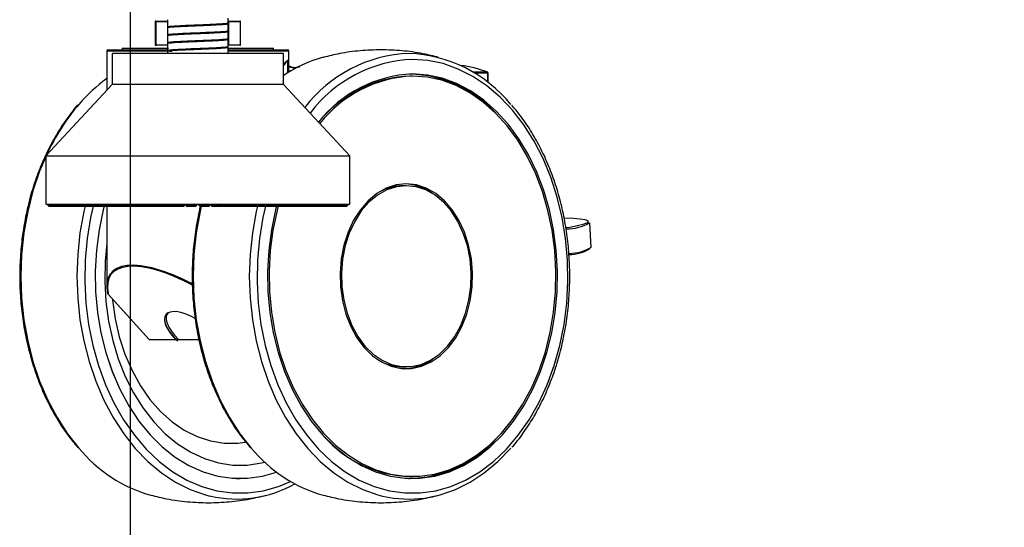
# Model space of a CAD drawing. Header units: millimetres. Extents: x 20 to 19631, y 28 to 16288.
# Tile 14 of 124: x 5223 to 5550, y 1646 to 1814. Entities that reach past the tile are written whole.
import ezdxf

# ---------------------------------------------------------------- set-up
doc = ezdxf.new("R2010")
doc.units = ezdxf.units.MM
doc.header["$LTSCALE"] = 2
doc.layers.add('COMPONENT_GEOMETRY', color=7, linetype='Continuous')
doc.styles.add('SLDTEXTSTYLE0', font='TXT', dxfattribs={"width": 0.75})
doc.dimstyles.new('SLDDIMSTYLE1', dxfattribs={"dimtxt": 100, "dimasz": 6.604, "dimexe": 0, "dimexo": 0.0625, "dimgap": 25, "dimtad": 0, "dimtih": 1, "dimtoh": 1, "dimdec": 1, "dimrnd": 1e-09, "dimzin": 12, "dimdsep": 46, "dimtxsty": 'SLDTEXTSTYLE0', "dimsah": 1, "dimcen": 0.09, "dimadec": 0, "dimazin": 3, "dimtfac": 1, "dimtdec": 1, "dimtofl": 0, "dimtmove": 0, "dimatfit": 3, "dimfxl": 1, "dimfrac": 2, "dimtolj": 1, "dimtzin": 12, "dimarcsym": 0})

# ---------------------------------------------------------------- blocks, each defined once
blk = doc.blocks.new('_D_3')
at = {"layer": 'COMPONENT_GEOMETRY', "color": 7}
for p, q in [((5259.93, 1822.95), (5259.93, 1411.64)), ((7075.93, 1822.95), (7075.93, 1411.64)), ((5930.92, 1562.02), (5900.45, 1562.02)), ((5900.45, 1562.02), (5900.45, 1403.27)), ((6404.95, 1562.02), (6435.42, 1562.02)), ((6435.42, 1562.02), (6435.42, 1403.27)), ((5259.93, 1417.99), (5849.7, 1417.99)), ((7075.93, 1417.99), (6486.17, 1417.99)), ((5900.45, 1403.27), (5930.92, 1403.27)), ((6435.42, 1403.27), (6404.95, 1403.27))]:
    blk.add_line(p, q, dxfattribs=at)
for points in [[(5259.93, 1417.99), (5266.54, 1416.98), (5266.54, 1419.01)], [(7075.93, 1417.99), (7069.33, 1419.01), (7069.33, 1416.98)]]:
    blk.add_solid(points, dxfattribs=at)
at = {"layer": 'COMPONENT_GEOMETRY', "color": 7, "char_height": 100, "attachment_point": 1, "style": 'SLDTEXTSTYLE0'}
for s, insert in [('2\'11.75"', (5930.92, 1532.18)), ('908mm', (5932.1, 1382.56))]:
    blk.add_mtext(s, dxfattribs=dict(at, insert=insert))

msp = doc.modelspace()

# ---------------------------------------------------------------- linework, layer by layer
at = {"color": 7, "linetype": 'Continuous', "lineweight": 25}
for p, q in [((5268.24, 1813.29), (5268.24, 1805.69)), ((5268.44, 1813.49), (5268.66, 1813.49)), ((5268.51, 1813.29), (5268.51, 1805.69)), ((5268.66, 1813.49), (5272.39, 1813.49)), ((5272.39, 1813.97), (5272.39, 1811.52)), ((5292.39, 1812.82), (5292.39, 1814.49)), ((5292.39, 1813.49), (5292.42, 1813.49)), ((5292.39, 1812.67), (5292.39, 1812.71)), ((5292.39, 1810.22), (5292.39, 1812.66)), ((5292.42, 1813.49), (5296.31, 1813.49)), ((5292.44, 1812.77), (5292.52, 1812.76)), ((5292.61, 1813.29), (5292.61, 1805.69)), ((5296.5, 1813.29), (5292.61, 1813.29)), ((5296.31, 1813.49), (5296.34, 1813.49)), ((5296.5, 1805.69), (5296.5, 1813.29)), ((5296.54, 1805.69), (5296.54, 1813.29)), ((5272.39, 1811.37), (5272.39, 1808.93)), ((5272.39, 1808.76), (5272.39, 1806.32)), ((5292.39, 1810.07), (5292.39, 1810.11)), ((5292.39, 1807.62), (5292.39, 1810.06)), ((5292.44, 1810.17), (5292.52, 1810.15)), ((5268.66, 1805.49), (5268.44, 1805.49)), ((5272.39, 1805.49), (5268.66, 1805.49)), ((5272.39, 1806.16), (5272.39, 1803.71)), ((5292.39, 1805.01), (5292.39, 1807.46)), ((5292.42, 1805.49), (5292.39, 1805.49)), ((5296.31, 1805.49), (5292.42, 1805.49)), ((5292.45, 1804.96), (5292.52, 1804.94)), ((5292.46, 1807.56), (5292.52, 1807.55)), ((5292.61, 1805.69), (5296.5, 1805.69)), ((5296.34, 1805.49), (5296.31, 1805.49)), ((5252.19, 1803.59), (5252.19, 1790.54)), ((5252.59, 1803.99), (5261.02, 1803.99)), ((5254.04, 1802.74), (5254.04, 1792.52)), ((5310.74, 1802.74), (5254.04, 1802.74)), ((5257.28, 1804.49), (5257.28, 1803.99)), ((5257.28, 1804.49), (5264.38, 1804.49)), ((5261.02, 1803.99), (5272.21, 1803.99)), ((5264.38, 1804.49), (5272.63, 1804.49)), ((5272.39, 1803.55), (5272.39, 1802.74)), ((5292.19, 1803.99), (5312.19, 1803.99)), ((5292.39, 1802.74), (5292.39, 1804.84)), ((5292.56, 1804.49), (5307.5, 1804.49)), ((5307.5, 1803.99), (5307.5, 1804.49)), ((5310.74, 1792.52), (5310.74, 1802.74)), ((5312.59, 1796.63), (5312.59, 1803.59)), ((5311.77, 1800.14), (5310.74, 1798.85)), ((5310.74, 1798.89), (5311.71, 1800.08)), ((5312.28, 1800.07), (5312.17, 1800.07)), ((5314.52, 1797.74), (5312.59, 1798.73)), ((5313.06, 1797.06), (5314.04, 1797.48)), ((5352.72, 1795.97), (5352.3, 1795.97)), ((5352.72, 1795.97), (5352.37, 1795.97)), ((5353.55, 1795.29), (5352.72, 1795.29)), ((5378.59, 1793.13), (5378.59, 1796.29)), ((5254.04, 1792.52), (5231.97, 1768.9)), ((5270.69, 1792.52), (5254.04, 1792.52)), ((5310.74, 1792.52), (5270.69, 1792.52)), ((5332.81, 1768.9), (5310.74, 1792.52)), ((5231.97, 1768.9), (5231.97, 1752.83)), ((5231.97, 1768.9), (5261.58, 1768.9)), ((5261.58, 1768.9), (5332.81, 1768.9)), ((5332.81, 1752.83), (5332.81, 1768.9)), ((5351.49, 1758.99), (5350.46, 1758.99)), ((5231.97, 1752.83), (5332.81, 1752.83)), ((5232.64, 1752.51), (5232.64, 1752.83)), ((5232.73, 1752.83), (5232.73, 1752.51)), ((5232.9, 1752.51), (5232.9, 1752.83)), ((5233.23, 1752.83), (5233.23, 1752.51)), ((5233.59, 1752.51), (5233.59, 1752.83)), ((5234.14, 1752.83), (5234.14, 1752.51)), ((5234.69, 1752.51), (5234.69, 1752.83)), ((5235.47, 1752.83), (5235.47, 1752.51)), ((5236.2, 1752.51), (5236.2, 1752.83)), ((5237.2, 1752.83), (5237.2, 1752.51)), ((5238.1, 1752.51), (5238.1, 1752.83)), ((5239.31, 1752.83), (5239.31, 1752.51)), ((5240.38, 1752.51), (5240.38, 1752.83)), ((5241.79, 1752.83), (5241.79, 1752.51)), ((5243.02, 1752.51), (5243.02, 1752.83)), ((5244.62, 1752.83), (5244.62, 1752.51)), ((5245.99, 1752.51), (5245.99, 1752.83)), ((5247.77, 1752.83), (5247.77, 1752.51)), ((5249.28, 1752.51), (5249.28, 1752.83)), ((5251.22, 1752.83), (5251.22, 1752.51)), ((5252.84, 1752.51), (5252.84, 1752.83)), ((5254.93, 1752.83), (5254.93, 1752.51)), ((5256.66, 1752.51), (5256.66, 1752.83)), ((5258.87, 1752.83), (5258.87, 1752.51)), ((5260.7, 1752.51), (5260.7, 1752.83)), ((5263.02, 1752.83), (5263.02, 1752.51)), ((5264.93, 1752.51), (5264.93, 1752.83)), ((5267.33, 1752.83), (5267.33, 1752.51)), ((5269.3, 1752.51), (5269.3, 1752.83)), ((5271.77, 1752.83), (5271.77, 1752.51)), ((5273.28, 1752.51), (5273.28, 1752.83)), ((5273.79, 1752.51), (5273.79, 1752.83)), ((5276.3, 1752.83), (5276.3, 1752.51)), ((5277.24, 1752.51), (5277.24, 1752.83)), ((5278.07, 1752.51), (5278.07, 1752.83)), ((5278.35, 1752.51), (5278.35, 1752.83)), ((5280.88, 1752.83), (5280.88, 1752.51)), ((5281.24, 1752.51), (5281.24, 1752.83)), ((5282.08, 1752.51), (5282.08, 1752.83)), ((5282.71, 1752.51), (5282.71, 1752.83)), ((5282.94, 1752.51), (5282.94, 1752.83)), ((5285.48, 1752.83), (5285.48, 1752.51)), ((5286.08, 1752.51), (5286.08, 1752.83)), ((5286.44, 1752.51), (5286.44, 1752.83)), ((5286.71, 1752.51), (5286.71, 1752.83)), ((5287.53, 1752.51), (5287.53, 1752.83)), ((5290.05, 1752.83), (5290.05, 1752.51)), ((5290.06, 1752.51), (5290.06, 1752.83)), ((5290.68, 1752.51), (5290.68, 1752.83)), ((5292.07, 1752.51), (5292.07, 1752.83)), ((5294.55, 1752.83), (5294.55, 1752.51)), ((5294.57, 1752.51), (5294.57, 1752.83)), ((5296.53, 1752.51), (5296.53, 1752.83)), ((5298.95, 1752.83), (5298.95, 1752.51)), ((5300.87, 1752.51), (5300.87, 1752.83)), ((5303.21, 1752.83), (5303.21, 1752.51)), ((5305.06, 1752.51), (5305.06, 1752.83)), ((5307.29, 1752.83), (5307.29, 1752.51)), ((5309.05, 1752.51), (5309.05, 1752.83)), ((5311.16, 1752.83), (5311.16, 1752.51)), ((5312.81, 1752.51), (5312.81, 1752.83)), ((5314.78, 1752.83), (5314.78, 1752.51)), ((5316.31, 1752.51), (5316.31, 1752.83)), ((5318.13, 1752.83), (5318.13, 1752.51)), ((5319.53, 1752.51), (5319.53, 1752.83)), ((5321.17, 1752.83), (5321.17, 1752.51)), ((5322.43, 1752.51), (5322.43, 1752.83)), ((5323.88, 1752.83), (5323.88, 1752.51)), ((5324.98, 1752.51), (5324.98, 1752.83)), ((5326.24, 1752.83), (5326.24, 1752.51)), ((5327.17, 1752.51), (5327.17, 1752.83)), ((5328.22, 1752.83), (5328.22, 1752.51)), ((5328.98, 1752.51), (5328.98, 1752.83)), ((5329.81, 1752.83), (5329.81, 1752.51)), ((5330.4, 1752.51), (5330.4, 1752.83)), ((5331, 1752.83), (5331, 1752.51)), ((5331.4, 1752.51), (5331.4, 1752.83)), ((5331.77, 1752.83), (5331.77, 1752.51)), ((5331.98, 1752.51), (5331.98, 1752.83)), ((5332.13, 1752.83), (5332.13, 1752.51)), ((5332.15, 1752.51), (5332.15, 1752.83)), ((5232.97, 1752.2), (5232.64, 1752.51)), ((5232.64, 1752.51), (5232.73, 1752.51)), ((5232.73, 1752.51), (5233.04, 1752.2)), ((5233.26, 1752.2), (5232.9, 1752.51)), ((5232.9, 1752.51), (5233.23, 1752.51)), ((5232.97, 1752.2), (5233.04, 1752.2)), ((5233.04, 1752.2), (5233.26, 1752.2)), ((5233.23, 1752.51), (5233.5, 1752.2)), ((5233.26, 1752.2), (5233.5, 1752.2)), ((5233.5, 1752.2), (5233.96, 1752.2)), ((5233.96, 1752.2), (5233.59, 1752.51)), ((5233.59, 1752.51), (5234.14, 1752.51)), ((5233.96, 1752.2), (5234.38, 1752.2)), ((5234.14, 1752.51), (5234.38, 1752.2)), ((5234.38, 1752.2), (5235.09, 1752.2)), ((5235.09, 1752.2), (5234.69, 1752.51)), ((5234.69, 1752.51), (5235.47, 1752.51)), ((5235.09, 1752.2), (5235.67, 1752.2)), ((5235.47, 1752.51), (5235.67, 1752.2)), ((5235.67, 1752.2), (5236.61, 1752.2)), ((5236.2, 1752.51), (5237.2, 1752.51)), ((5236.61, 1752.2), (5236.2, 1752.51)), ((5236.61, 1752.2), (5237.36, 1752.2)), ((5237.2, 1752.51), (5237.36, 1752.2)), ((5237.36, 1752.2), (5238.53, 1752.2)), ((5238.53, 1752.2), (5238.1, 1752.51)), ((5238.1, 1752.51), (5239.31, 1752.51)), ((5238.53, 1752.2), (5239.44, 1752.2)), ((5239.31, 1752.51), (5239.44, 1752.2)), ((5239.44, 1752.2), (5240.82, 1752.2)), ((5240.38, 1752.51), (5241.79, 1752.51)), ((5240.82, 1752.2), (5240.38, 1752.51)), ((5240.82, 1752.2), (5241.88, 1752.2)), ((5241.79, 1752.51), (5241.88, 1752.2)), ((5241.88, 1752.2), (5243.46, 1752.2)), ((5243.46, 1752.2), (5243.02, 1752.51)), ((5243.02, 1752.51), (5244.62, 1752.51)), ((5243.46, 1752.2), (5244.67, 1752.2)), ((5244.62, 1752.51), (5244.67, 1752.2)), ((5244.67, 1752.2), (5246.44, 1752.2)), ((5246.44, 1752.2), (5245.99, 1752.51)), ((5245.99, 1752.51), (5247.77, 1752.51)), ((5246.44, 1752.2), (5247.77, 1752.2)), ((5247.77, 1752.51), (5247.77, 1752.2)), ((5247.77, 1752.2), (5249.72, 1752.2)), ((5249.72, 1752.2), (5249.28, 1752.51)), ((5249.28, 1752.51), (5251.22, 1752.51)), ((5249.72, 1752.2), (5251.18, 1752.2)), ((5251.22, 1752.51), (5251.18, 1752.2)), ((5251.18, 1752.2), (5253.29, 1752.2)), ((5252.19, 1752.2), (5252.19, 1725.92)), ((5253.29, 1752.2), (5252.84, 1752.51)), ((5252.84, 1752.51), (5254.93, 1752.51)), ((5253.29, 1752.2), (5254.85, 1752.2)), ((5254.93, 1752.51), (5254.85, 1752.2)), ((5254.85, 1752.2), (5257.1, 1752.2)), ((5257.1, 1752.2), (5256.66, 1752.51)), ((5256.66, 1752.51), (5258.87, 1752.51)), ((5257.1, 1752.2), (5258.75, 1752.2)), ((5258.87, 1752.51), (5258.75, 1752.2)), ((5258.75, 1752.2), (5261.12, 1752.2)), ((5261.12, 1752.2), (5260.7, 1752.51)), ((5260.7, 1752.51), (5263.02, 1752.51)), ((5261.12, 1752.2), (5262.86, 1752.2)), ((5263.02, 1752.51), (5262.86, 1752.2)), ((5262.86, 1752.2), (5265.22, 1752.2)), ((5265.33, 1752.2), (5264.93, 1752.51)), ((5264.93, 1752.51), (5267.33, 1752.51)), ((5265.33, 1752.2), (5267.13, 1752.2)), ((5267.33, 1752.51), (5267.13, 1752.2)), ((5267.13, 1752.2), (5269, 1752.2)), ((5269, 1752.2), (5269.34, 1752.34)), ((5269, 1752.2), (5269.69, 1752.2)), ((5269.69, 1752.2), (5269.3, 1752.51)), ((5269.3, 1752.51), (5271.77, 1752.51)), ((5269.69, 1752.2), (5271.54, 1752.2)), ((5271.77, 1752.51), (5271.54, 1752.2)), ((5271.54, 1752.2), (5272.9, 1752.2)), ((5271.77, 1752.51), (5273.28, 1752.51)), ((5272.9, 1752.2), (5273.28, 1752.51)), ((5272.9, 1752.2), (5273.73, 1752.2)), ((5273.73, 1752.2), (5273.94, 1752.25)), ((5274.15, 1752.2), (5273.79, 1752.51)), ((5273.79, 1752.51), (5276.3, 1752.51)), ((5274.15, 1752.2), (5276.03, 1752.2)), ((5276.3, 1752.51), (5276.03, 1752.2)), ((5276.03, 1752.2), (5276.88, 1752.2)), ((5276.3, 1752.51), (5277.24, 1752.51)), ((5276.88, 1752.2), (5277.24, 1752.51)), ((5276.88, 1752.2), (5277.72, 1752.2)), ((5277.72, 1752.2), (5278.07, 1752.51)), ((5278.68, 1752.2), (5278.35, 1752.51)), ((5278.35, 1752.51), (5280.88, 1752.51)), ((5278.68, 1752.2), (5280.58, 1752.2)), ((5280.88, 1752.51), (5280.58, 1752.2)), ((5280.58, 1752.2), (5280.9, 1752.2)), ((5280.88, 1752.51), (5281.24, 1752.51)), ((5280.9, 1752.2), (5281.24, 1752.51)), ((5280.9, 1752.2), (5281.75, 1752.2)), ((5281.75, 1752.2), (5282.08, 1752.51)), ((5283.04, 1752.2), (5282.71, 1752.51)), ((5282.71, 1752.51), (5282.94, 1752.51)), ((5282.94, 1752.51), (5285.48, 1752.51)), ((5283.24, 1752.2), (5282.94, 1752.51)), ((5283.04, 1752.2), (5283.24, 1752.2)), ((5283.24, 1752.2), (5285.15, 1752.2)), ((5285.48, 1752.51), (5285.15, 1752.2)), ((5285.15, 1752.2), (5285.78, 1752.2)), ((5285.78, 1752.2), (5286.08, 1752.51)), ((5285.78, 1752.2), (5286.1, 1752.2)), ((5286.08, 1752.51), (5286.44, 1752.51)), ((5286.1, 1752.2), (5286.44, 1752.51)), ((5287.07, 1752.2), (5286.71, 1752.51)), ((5286.71, 1752.51), (5287.53, 1752.51)), ((5287.07, 1752.2), (5287.8, 1752.2)), ((5287.8, 1752.2), (5287.53, 1752.51)), ((5287.53, 1752.51), (5290.05, 1752.51)), ((5287.8, 1752.2), (5289.69, 1752.2)), ((5290.05, 1752.51), (5289.69, 1752.2)), ((5289.69, 1752.2), (5289.79, 1752.2)), ((5289.79, 1752.2), (5290.06, 1752.51)), ((5289.79, 1752.2), (5290.64, 1752.2)), ((5290.64, 1752.2), (5290.84, 1752.25)), ((5291.06, 1752.2), (5290.68, 1752.51)), ((5290.68, 1752.51), (5292.07, 1752.51)), ((5291.06, 1752.2), (5292.31, 1752.2)), ((5292.07, 1752.51), (5294.55, 1752.51)), ((5292.31, 1752.2), (5292.07, 1752.51)), ((5292.31, 1752.2), (5294.17, 1752.2)), ((5294.55, 1752.51), (5294.17, 1752.2)), ((5294.17, 1752.2), (5294.97, 1752.2)), ((5294.97, 1752.2), (5294.57, 1752.51)), ((5294.57, 1752.51), (5296.53, 1752.51)), ((5294.97, 1752.2), (5296.74, 1752.2)), ((5296.74, 1752.2), (5296.53, 1752.51)), ((5296.53, 1752.51), (5298.95, 1752.51)), ((5296.74, 1752.2), (5298.55, 1752.2)), ((5298.95, 1752.51), (5298.55, 1752.2)), ((5298.55, 1752.2), (5298.78, 1752.2)), ((5298.78, 1752.2), (5301.04, 1752.2)), ((5300.87, 1752.51), (5303.21, 1752.51)), ((5301.04, 1752.2), (5300.87, 1752.51)), ((5301.04, 1752.2), (5302.79, 1752.2)), ((5303.21, 1752.51), (5302.79, 1752.2)), ((5302.79, 1752.2), (5305.19, 1752.2)), ((5305.06, 1752.51), (5307.29, 1752.51)), ((5305.19, 1752.2), (5305.06, 1752.51)), ((5305.19, 1752.2), (5306.86, 1752.2)), ((5307.29, 1752.51), (5306.86, 1752.2)), ((5306.86, 1752.2), (5309.14, 1752.2)), ((5309.05, 1752.51), (5311.16, 1752.51)), ((5309.14, 1752.2), (5309.05, 1752.51)), ((5309.14, 1752.2), (5310.72, 1752.2)), ((5311.16, 1752.51), (5310.72, 1752.2)), ((5310.72, 1752.2), (5312.86, 1752.2)), ((5312.86, 1752.2), (5312.81, 1752.51)), ((5312.81, 1752.51), (5314.78, 1752.51)), ((5312.86, 1752.2), (5314.33, 1752.2)), ((5314.78, 1752.51), (5314.33, 1752.2)), ((5314.33, 1752.2), (5316.32, 1752.2)), ((5316.31, 1752.51), (5318.13, 1752.51)), ((5316.32, 1752.2), (5316.31, 1752.51)), ((5316.32, 1752.2), (5317.68, 1752.2)), ((5318.13, 1752.51), (5317.68, 1752.2)), ((5317.68, 1752.2), (5319.49, 1752.2)), ((5319.49, 1752.2), (5319.53, 1752.51)), ((5319.49, 1752.2), (5320.72, 1752.2)), ((5319.53, 1752.51), (5321.17, 1752.51)), ((5321.17, 1752.51), (5320.72, 1752.2)), ((5320.72, 1752.2), (5322.35, 1752.2)), ((5322.35, 1752.2), (5322.43, 1752.51)), ((5322.35, 1752.2), (5323.44, 1752.2)), ((5322.43, 1752.51), (5323.88, 1752.51)), ((5323.88, 1752.51), (5323.44, 1752.2)), ((5323.44, 1752.2), (5324.86, 1752.2)), ((5324.86, 1752.2), (5324.98, 1752.51)), ((5324.86, 1752.2), (5325.81, 1752.2)), ((5324.98, 1752.51), (5326.24, 1752.51)), ((5326.24, 1752.51), (5325.81, 1752.2)), ((5325.81, 1752.2), (5327.02, 1752.2)), ((5327.02, 1752.2), (5327.17, 1752.51)), ((5327.02, 1752.2), (5327.8, 1752.2)), ((5327.17, 1752.51), (5328.22, 1752.51)), ((5328.22, 1752.51), (5327.8, 1752.2)), ((5327.8, 1752.2), (5328.79, 1752.2)), ((5328.79, 1752.2), (5328.98, 1752.51)), ((5328.79, 1752.2), (5329.41, 1752.2)), ((5328.98, 1752.51), (5329.81, 1752.51)), ((5329.81, 1752.51), (5329.41, 1752.2)), ((5329.41, 1752.2), (5330.16, 1752.2)), ((5330.16, 1752.2), (5330.4, 1752.51)), ((5330.16, 1752.2), (5330.62, 1752.2)), ((5330.4, 1752.51), (5331, 1752.51)), ((5331, 1752.51), (5330.62, 1752.2)), ((5330.62, 1752.2), (5331.13, 1752.2)), ((5331.13, 1752.2), (5331.4, 1752.51)), ((5331.13, 1752.2), (5331.41, 1752.2)), ((5331.4, 1752.51), (5331.77, 1752.51)), ((5331.77, 1752.51), (5331.41, 1752.2)), ((5331.41, 1752.2), (5331.68, 1752.2)), ((5331.68, 1752.2), (5331.98, 1752.51)), ((5331.68, 1752.2), (5331.79, 1752.2)), ((5332.13, 1752.51), (5331.79, 1752.2)), ((5331.82, 1752.2), (5332.15, 1752.51)), ((5331.98, 1752.51), (5332.13, 1752.51)), ((5412.82, 1738.57), (5412.31, 1746.74)), ((5252.6, 1723.13), (5266.15, 1708.12)), ((5252.72, 1723.08), (5266.27, 1708.08)), ((5266.27, 1708.08), (5275.13, 1708.08)), ((5275.5, 1707.99), (5266.45, 1707.99)), ((5275.16, 1708), (5275.6, 1707.53)), ((5282.78, 1707.99), (5275.95, 1707.99)), ((5350.46, 1698.99), (5351.49, 1698.99)), ((5295.23, 1662.01), (5296.4, 1662.01)), ((5352.37, 1662.01), (5352.72, 1662.01)), ((5352.72, 1662.69), (5353.55, 1662.69))]:
    msp.add_line(p, q, dxfattribs=at)
at = {"color": 8, "linetype": 'Continuous', "lineweight": 25}
for p, q in [((5268.51, 1813.29), (5268.24, 1813.29)), ((5272.39, 1813.29), (5268.51, 1813.29)), ((5292.61, 1813.29), (5292.39, 1813.29)), ((5296.54, 1813.29), (5296.5, 1813.29)), ((5268.24, 1805.69), (5268.51, 1805.69)), ((5268.51, 1805.69), (5272.39, 1805.69)), ((5292.39, 1805.69), (5292.61, 1805.69)), ((5296.5, 1805.69), (5296.54, 1805.69)), ((5260.73, 1803.59), (5252.19, 1803.59)), ((5272.5, 1803.59), (5260.73, 1803.59)), ((5312.59, 1803.59), (5292.39, 1803.59)), ((5312.17, 1796.37), (5312.17, 1800.07)), ((5312.28, 1800.07), (5312.28, 1796.44)), ((5373.52, 1796.67), (5378.26, 1796.67)), ((5378.47, 1796.29), (5374.15, 1796.29)), ((5378.47, 1793.23), (5378.47, 1796.29)), ((5378.59, 1796.29), (5378.47, 1796.29)), ((5232.73, 1752.51), (5232.9, 1752.51)), ((5233.23, 1752.51), (5233.59, 1752.51)), ((5234.14, 1752.51), (5234.69, 1752.51)), ((5235.47, 1752.51), (5236.2, 1752.51)), ((5237.2, 1752.51), (5238.1, 1752.51)), ((5239.31, 1752.51), (5240.38, 1752.51)), ((5241.79, 1752.51), (5243.02, 1752.51)), ((5244.62, 1752.51), (5245.99, 1752.51)), ((5247.77, 1752.51), (5249.28, 1752.51)), ((5251.22, 1752.51), (5252.84, 1752.51)), ((5254.93, 1752.51), (5256.66, 1752.51)), ((5258.87, 1752.51), (5260.7, 1752.51)), ((5263.02, 1752.51), (5264.93, 1752.51)), ((5267.33, 1752.51), (5269.3, 1752.51)), ((5273.28, 1752.51), (5273.79, 1752.51)), ((5277.24, 1752.51), (5278.07, 1752.51)), ((5281.24, 1752.51), (5282.08, 1752.51)), ((5285.48, 1752.51), (5286.08, 1752.51)), ((5290.05, 1752.51), (5290.06, 1752.51)), ((5290.06, 1752.51), (5290.68, 1752.51)), ((5294.55, 1752.51), (5294.57, 1752.51)), ((5298.95, 1752.51), (5300.87, 1752.51)), ((5303.21, 1752.51), (5305.06, 1752.51)), ((5307.29, 1752.51), (5309.05, 1752.51)), ((5311.16, 1752.51), (5312.81, 1752.51)), ((5314.78, 1752.51), (5316.31, 1752.51)), ((5318.13, 1752.51), (5319.53, 1752.51)), ((5321.17, 1752.51), (5322.43, 1752.51)), ((5323.88, 1752.51), (5324.98, 1752.51)), ((5326.24, 1752.51), (5327.17, 1752.51)), ((5328.22, 1752.51), (5328.98, 1752.51)), ((5329.81, 1752.51), (5330.4, 1752.51)), ((5331, 1752.51), (5331.4, 1752.51)), ((5331.77, 1752.51), (5331.98, 1752.51)), ((5332.13, 1752.51), (5332.15, 1752.51))]:
    msp.add_line(p, q, dxfattribs=at)
at = {"color": 8, "linetype": 'Continuous', "lineweight": 25, "flags": 128}
for points in [[(5304.78, 1752.2), (5303.95, 1748.45), (5302.81, 1741.47), (5302.17, 1734.36), (5302.04, 1727.2), (5302.42, 1720.06), (5303.31, 1713), (5304.71, 1706.11), (5306.58, 1699.44), (5308.93, 1693.07), (5311.71, 1687.05), (5314.91, 1681.45), (5318.5, 1676.32), (5322.44, 1671.72), (5326.68, 1667.69), (5331.19, 1664.26), (5335.92, 1661.48), (5340.83, 1659.37), (5345.87, 1657.95), (5350.98, 1657.24), (5356.12, 1657.24), (5361.23, 1657.95), (5366.26, 1659.37), (5371.17, 1661.48), (5375.9, 1664.26), (5380.41, 1667.69), (5384.66, 1671.72), (5388.59, 1676.32), (5392.18, 1681.45), (5395.38, 1687.05), (5398.17, 1693.07), (5400.51, 1699.44), (5402.39, 1706.11), (5403.78, 1713), (5404.67, 1720.06), (5405.06, 1727.2), (5404.93, 1734.36), (5404.29, 1741.47), (5403.15, 1748.45), (5401.51, 1755.24), (5399.4, 1761.77), (5396.83, 1767.97), (5393.83, 1773.79), (5390.43, 1779.16), (5386.67, 1784.03), (5382.57, 1788.35), (5378.19, 1792.09), (5373.56, 1795.19), (5368.73, 1797.64), (5363.76, 1799.41), (5358.68, 1800.48), (5353.55, 1800.84), (5353.55, 1800.84)], [(5378.33, 1796.66), (5378.32, 1796.67), (5378.26, 1796.67)], [(5231.97, 1768.6), (5229.96, 1763.79), (5227.74, 1757.24), (5225.99, 1750.42), (5224.72, 1743.39), (5223.96, 1736.23), (5223.71, 1728.99), (5223.96, 1721.76), (5224.72, 1714.59), (5225.99, 1707.56), (5227.74, 1700.74), (5229.96, 1694.2), (5232.63, 1687.98), (5235.72, 1682.16), (5239.21, 1676.8), (5242.93, 1672.08)], [(5245, 1752.2), (5244.6, 1750.42), (5243.33, 1743.39), (5242.57, 1736.23), (5242.32, 1728.99), (5242.57, 1721.76), (5243.33, 1714.59), (5244.6, 1707.56), (5246.35, 1700.74), (5248.57, 1694.2), (5251.24, 1687.98), (5254.33, 1682.16), (5257.82, 1676.8), (5261.67, 1671.93), (5265.84, 1667.62), (5270.3, 1663.89), (5275, 1660.8), (5279.89, 1658.36), (5284.93, 1656.6), (5286.42, 1656.21)], [(5247.64, 1752.2), (5246.8, 1748.45), (5245.66, 1741.47), (5245.02, 1734.36), (5244.89, 1727.2), (5245.28, 1720.06), (5246.17, 1713), (5247.56, 1706.11), (5249.44, 1699.44), (5251.78, 1693.07), (5254.57, 1687.05), (5257.77, 1681.45), (5261.36, 1676.32), (5265.29, 1671.72), (5269.53, 1667.69), (5274.05, 1664.26), (5278.78, 1661.48), (5283.69, 1659.37), (5288.72, 1657.95), (5293.83, 1657.24), (5298.97, 1657.24), (5304.08, 1657.95), (5309.12, 1659.37), (5313.12, 1661.03)], [(5283.54, 1752.2), (5283.13, 1750.42), (5281.87, 1743.39), (5281.11, 1736.23), (5280.85, 1728.99), (5281.11, 1721.76), (5281.87, 1714.59), (5283.13, 1707.56), (5284.88, 1700.74), (5287.1, 1694.2), (5289.77, 1687.98), (5292.87, 1682.16), (5296.36, 1676.8), (5300.07, 1672.08)], [(5302.15, 1752.2), (5301.74, 1750.42), (5300.48, 1743.39), (5299.72, 1736.23), (5299.46, 1728.99), (5299.72, 1721.76), (5300.48, 1714.59), (5301.74, 1707.56), (5303.49, 1700.74), (5305.71, 1694.2), (5308.38, 1687.98), (5311.48, 1682.16), (5314.97, 1676.8), (5318.82, 1671.93), (5322.99, 1667.62), (5327.44, 1663.89), (5332.14, 1660.8), (5337.03, 1658.36), (5342.07, 1656.6), (5343.57, 1656.21)]]:
    msp.add_lwpolyline(points, dxfattribs=at)
at = {"color": 7, "linetype": 'Continuous', "lineweight": 25, "flags": 128}
for points in [[(5308.56, 1752.51), (5308.16, 1751), (5306.78, 1744.38), (5305.89, 1737.59), (5305.51, 1730.72), (5305.64, 1723.82), (5306.28, 1716.98), (5307.41, 1710.27), (5309.04, 1703.75), (5311.13, 1697.5), (5313.68, 1691.59), (5316.65, 1686.07), (5320.01, 1681.01), (5323.73, 1676.46), (5327.76, 1672.46), (5332.06, 1669.06), (5336.6, 1666.3), (5341.31, 1664.2), (5346.15, 1662.79), (5351.07, 1662.08), (5356.02, 1662.08), (5360.94, 1662.79), (5365.78, 1664.2), (5370.5, 1666.3), (5375.03, 1669.06), (5379.34, 1672.46), (5383.37, 1676.46), (5387.08, 1681.01), (5390.44, 1686.07), (5393.41, 1691.59), (5395.96, 1697.5), (5398.06, 1703.75), (5399.68, 1710.27), (5400.82, 1716.98), (5401.45, 1723.82), (5401.58, 1730.72), (5401.2, 1737.59), (5400.31, 1744.38), (5398.93, 1751), (5397.07, 1757.39), (5394.74, 1763.48), (5391.98, 1769.21), (5388.81, 1774.5), (5385.27, 1779.32), (5381.39, 1783.6), (5377.21, 1787.3), (5372.79, 1790.38), (5368.16, 1792.82), (5363.38, 1794.57), (5358.49, 1795.64), (5353.55, 1795.99), (5353.55, 1795.99)], [(5309.01, 1752.2), (5308.64, 1750.77), (5307.27, 1744.22), (5306.39, 1737.5), (5306.01, 1730.7), (5306.14, 1723.87), (5306.77, 1717.1), (5307.89, 1710.46), (5309.5, 1704.01), (5311.58, 1697.83), (5314.1, 1691.98), (5317.04, 1686.52), (5320.36, 1681.51), (5324.04, 1677), (5328.03, 1673.05), (5332.29, 1669.69), (5336.77, 1666.95), (5341.44, 1664.88), (5346.23, 1663.48), (5351.1, 1662.78), (5355.99, 1662.78), (5360.86, 1663.48), (5365.66, 1664.88), (5370.32, 1666.95), (5374.81, 1669.69), (5379.07, 1673.05), (5383.06, 1677), (5386.73, 1681.51), (5390.06, 1686.52), (5393, 1691.98), (5395.52, 1697.83), (5397.59, 1704.01), (5399.2, 1710.46), (5400.33, 1717.1), (5400.95, 1723.87), (5401.08, 1730.7), (5400.7, 1737.5), (5399.82, 1744.22), (5398.46, 1750.77), (5396.61, 1757.1), (5394.31, 1763.12), (5391.58, 1768.79), (5388.44, 1774.03), (5384.94, 1778.79), (5381.1, 1783.03), (5376.97, 1786.69), (5372.59, 1789.74), (5368.01, 1792.15), (5363.27, 1793.89), (5358.44, 1794.94), (5353.55, 1795.29), (5353.55, 1795.29)], [(5351.49, 1759.6), (5348.14, 1759.25), (5344.87, 1758.18), (5341.75, 1756.43), (5338.86, 1754.03), (5336.27, 1751.05), (5334.03, 1747.55), (5332.21, 1743.62), (5330.83, 1739.34), (5329.94, 1734.82), (5329.56, 1730.16), (5329.68, 1725.48), (5330.32, 1720.88), (5331.46, 1716.47), (5333.07, 1712.35), (5335.1, 1708.62), (5337.53, 1705.37), (5340.27, 1702.68), (5343.29, 1700.6), (5346.49, 1699.18), (5349.81, 1698.47), (5353.17, 1698.47), (5356.5, 1699.18), (5359.7, 1700.6), (5362.71, 1702.68), (5365.46, 1705.37), (5367.88, 1708.62), (5369.92, 1712.35), (5371.53, 1716.47), (5372.66, 1720.88), (5373.3, 1725.48), (5373.43, 1730.16), (5373.05, 1734.82), (5372.16, 1739.34), (5370.78, 1743.62), (5368.95, 1747.55), (5366.72, 1751.05), (5364.12, 1754.03), (5361.24, 1756.43), (5358.12, 1758.18), (5354.85, 1759.25), (5351.49, 1759.6)], [(5351.49, 1758.99), (5348.21, 1758.64), (5345, 1757.59), (5341.95, 1755.88), (5339.12, 1753.53), (5336.57, 1750.61), (5334.38, 1747.18), (5332.59, 1743.32), (5331.25, 1739.13), (5330.37, 1734.7), (5329.99, 1730.14), (5330.12, 1725.55), (5330.75, 1721.04), (5331.86, 1716.72), (5333.43, 1712.68), (5335.43, 1709.03), (5337.8, 1705.85), (5340.5, 1703.2), (5343.45, 1701.17), (5346.59, 1699.78), (5349.85, 1699.08), (5353.14, 1699.08), (5356.4, 1699.78), (5359.54, 1701.17), (5362.49, 1703.2), (5365.18, 1705.85), (5367.56, 1709.03), (5369.55, 1712.68), (5371.13, 1716.72), (5372.24, 1721.04), (5372.87, 1725.55), (5372.99, 1730.14), (5372.62, 1734.7), (5371.74, 1739.13), (5370.39, 1743.32), (5368.6, 1747.18), (5366.41, 1750.61), (5363.87, 1753.53), (5361.04, 1755.88), (5357.99, 1757.59), (5354.78, 1758.64), (5351.49, 1758.99)], [(5251.41, 1752.51), (5251.02, 1751), (5249.64, 1744.38), (5248.75, 1737.59), (5248.37, 1730.72), (5248.49, 1723.82), (5249.13, 1716.98), (5250.27, 1710.27), (5251.89, 1703.75), (5253.99, 1697.5), (5256.54, 1691.59), (5259.5, 1686.07), (5262.87, 1681.01), (5266.58, 1676.46), (5270.61, 1672.46), (5274.92, 1669.06), (5279.45, 1666.3), (5284.16, 1664.2), (5289.01, 1662.79), (5293.93, 1662.08), (5298.87, 1662.08), (5303.8, 1662.79), (5308.5, 1664.15)], [(5251.34, 1752.2), (5251.03, 1751), (5249.65, 1744.38), (5248.76, 1737.59), (5248.38, 1730.72), (5248.51, 1723.82), (5249.14, 1716.98), (5250.28, 1710.27), (5251.9, 1703.76), (5254, 1697.51), (5256.55, 1691.6), (5259.52, 1686.08), (5262.88, 1681.02), (5266.59, 1676.47), (5270.62, 1672.48), (5274.92, 1669.08), (5279.46, 1666.32), (5284.17, 1664.22), (5289.01, 1662.81), (5293.93, 1662.1), (5298.87, 1662.1), (5303.79, 1662.81), (5308.48, 1664.16)], [(5404.6, 1745.12), (5405.73, 1745.3), (5408.27, 1745.78), (5410.16, 1746.23), (5411.37, 1746.65), (5411.87, 1747.03), (5411.67, 1747.37), (5410.75, 1747.66), (5409.15, 1747.9), (5406.88, 1748.08), (5403.97, 1748.2), (5403.87, 1748.21)], [(5252.19, 1739.88), (5251.65, 1733.99), (5251.52, 1727.32), (5251.9, 1720.68), (5252.79, 1714.13), (5254.17, 1707.76), (5256.03, 1701.62), (5258.34, 1695.79), (5261.09, 1690.33), (5264.24, 1685.32), (5267.75, 1680.8), (5271.58, 1676.83), (5275.7, 1673.44), (5280.05, 1670.69), (5284.59, 1668.6), (5289.26, 1667.19), (5294.01, 1666.48), (5298.79, 1666.48), (5303.54, 1667.19), (5304.57, 1667.44)], [(5252.51, 1723.31), (5252.5, 1723.35), (5252.5, 1723.4)], [(5254.01, 1721.56), (5254.06, 1721.11), (5254.96, 1714.92), (5256.36, 1708.91), (5258.24, 1703.16), (5260.58, 1697.75), (5263.35, 1692.74), (5266.51, 1688.21), (5270.02, 1684.21), (5273.83, 1680.8), (5277.9, 1678.01), (5282.17, 1675.88), (5286.58, 1674.45), (5291.08, 1673.73), (5295.62, 1673.73), (5298.08, 1674.04)], [(5343.57, 1656.21), (5347.21, 1655.53), (5352.4, 1655.18), (5357.59, 1655.53), (5362.73, 1656.6), (5367.77, 1658.36), (5372.66, 1660.8), (5377.35, 1663.89), (5381.81, 1667.62), (5385.98, 1671.93), (5386.15, 1672.12)]]:
    msp.add_lwpolyline(points, dxfattribs=at)
at = {"color": 7, "linetype": 'Continuous', "lineweight": 25}
for centre, radius, start, end in [((5268.44, 1813.29), 0.2, 90, 180), ((5268.69, 1813.31), 0.179, 100.3591, 187.5232), ((5292.41, 1813.3), 0.196, 358.7884, 88.7348), ((5296.3, 1813.3), 0.196, 358.7884, 88.7348), ((5296.34, 1813.29), 0.2, 0, 90), ((5268.44, 1805.69), 0.2, 180, 270), ((5268.69, 1805.67), 0.179, 172.4768, 259.6409), ((5292.41, 1805.69), 0.196, 271.2652, 1.2116), ((5296.3, 1805.69), 0.196, 271.2652, 1.2116), ((5296.34, 1805.69), 0.2, 270, 0), ((5252.59, 1803.59), 0.4, 90, 180), ((5312.19, 1803.59), 0.4, 0, 90), ((5350.62, 1757.17), 45.67, 38.9256, 87.7611), ((5335.16, 1759.76), 43.24, 104.9219, 124.3772), ((5311.7, 1800.49), 0.357, 328.2561, 3.6335), ((5364.29, 1758.63), 40.53, 69.8293, 82.5113), ((5355.32, 1754.19), 41.84, 92.4344, 141.8659), ((5355.3, 1753.95), 41.37, 92.4244, 141.7132), ((5354.26, 1754.66), 40.66, 92.1665, 137.6915), ((5351.64, 1756), 39.98, 42.2404, 88.4609), ((5378.07, 1796.32), 0.4, 355.0041, 61.8884), ((5378.19, 1796.29), 0.4, 0, 69.9366), ((5285.02, 1749.64), 55.56, 126.2262, 139.0739), ((5350.24, 1742.45), 17.16, 54.5688, 87.5385), ((5350.61, 1742.4), 16.59, 90.5464, 122.2428), ((5404.31, 1761.04), 16.39, 270.7474, 299.2367), ((5405.13, 1750.72), 14.52, 271.3392, 300.271), ((5405.21, 1752.06), 15.48, 271.4671, 299.4521), ((5252.9, 1723.4), 0.4, 192.7591, 222.0797), ((5266.45, 1708.39), 0.4, 222.0797, 270), ((5266.45, 1708.23), 0.242, 219.9024, 268.223), ((5350.62, 1715.61), 16.62, 237.788, 269.4227), ((5350.23, 1715.56), 17.19, 272.4929, 305.3998), ((5353.6, 1701.9), 39.22, 221.424, 268.7178), ((5351.47, 1702.4), 40.39, 271.1784, 317.4855), ((5279.85, 1702.47), 47.82, 219.4539, 254.2323), ((5337, 1702.47), 47.82, 219.4539, 254.2323), ((5295.26, 1694.56), 39.35, 257.0148, 299.3002)]:
    msp.add_arc(centre, radius, start, end, dxfattribs=at)
at = {"color": 8, "linetype": 'Continuous', "lineweight": 25}
for centre, radius, start, end in [((5354.26, 1756.9), 45.94, 92.3224, 142.4283), ((5355.43, 1755.97), 44.9, 92.402, 142.9329), ((5297.9, 1738.97), 72.28, 139.3702, 155.2921), ((5252.81, 1723.39), 0.315, 193.96, 252.5828), ((5252.71, 1723.24), 0.153, 224.6696, 273.6001), ((5266.26, 1708.23), 0.153, 224.6696, 273.6001)]:
    msp.add_arc(centre, radius, start, end, dxfattribs=at)
at = {"color": 7, "linetype": 'Continuous', "lineweight": 25}
for centre, major_axis, ratio, start_param, end_param in [((5282.39, 1708.95), (29.09, -20.78), 0.389755, 1.90238, 3.555969), ((5282.21, 1708.63), (28.66, -20.84), 0.391403, 1.903186, 3.545942), ((5282.21, 1708.63), (10.48, -7.62), 0.391403, 1.909584, 3.745184), ((5282.39, 1708.95), (10.05, -7.69), 0.395595, 3.041651, 4.345806)]:
    msp.add_ellipse(centre, major_axis=major_axis, ratio=ratio, start_param=start_param, end_param=end_param, dxfattribs=at)
at = {"color": 8, "linetype": 'Continuous', "lineweight": 25}
for major_axis, start_param, end_param in [((28.66, -20.84), 3.545942, 3.561799), ((10.48, -7.62), 3.745184, 4.282735)]:
    msp.add_ellipse((5282.21, 1708.63), major_axis=major_axis, ratio=0.391403, start_param=start_param, end_param=end_param, dxfattribs=at)
at = {"color": 7, "linetype": 'Continuous', "lineweight": 25}
for points, knots in [([(5292.39, 1812.71), (5292.35, 1812.69), (5292.24, 1812.62), (5291.04, 1812.51), (5289.07, 1812.39), (5286.44, 1812.26), (5283.48, 1812.14), (5280.41, 1812.01), (5277.53, 1811.89), (5275.06, 1811.76), (5273.31, 1811.64), (5272.38, 1811.54), (5272.39, 1811.49), (5272.39, 1811.47)], [0, 0, 0, 0, 0.063886, 0.164077, 0.264292, 0.364425, 0.464679, 0.564784, 0.665041, 0.765168, 0.86539, 0.965572, 1, 1, 1, 1]), ([(5273.95, 1811.75), (5273.36, 1811.7), (5272.76, 1811.64), (5272.51, 1811.58), (5272.44, 1811.57), (5272.47, 1811.56), (5272.48, 1811.55)], [0, 0, 0, 0, 0.802329, 0.815247, 0.918616, 1, 1, 1, 1]), ([(5272.52, 1811.37), (5272.5, 1811.39), (5272.42, 1811.46), (5273.33, 1811.55), (5273.95, 1811.6)], [0, 0, 0, 0, 0.3077326, 1, 1, 1, 1]), ([(5292.2, 1812.82), (5292.25, 1812.79), (5292.31, 1812.76), (5291.83, 1812.68), (5290.75, 1812.56), (5288.38, 1812.44), (5286.42, 1812.34), (5285.18, 1812.28), (5283.28, 1812.21), (5280.18, 1812.08), (5276.44, 1811.92), (5274.78, 1811.81), (5273.95, 1811.75)], [0, 0, 0, 0, 0.084878, 0.09357, 0.237294, 0.389598, 0.466344, 0.492724, 0.542832, 0.695339, 0.847536, 1, 1, 1, 1]), ([(5273.95, 1811.6), (5274.78, 1811.65), (5275.81, 1811.72), (5277.34, 1811.8), (5277.84, 1811.82), (5278.1, 1811.83), (5278.22, 1811.84), (5278.26, 1811.84), (5278.27, 1811.84), (5278.29, 1811.84), (5278.41, 1811.85), (5278.84, 1811.87), (5279.74, 1811.91), (5280.63, 1811.94), (5281.22, 1811.97), (5281.31, 1811.97), (5281.33, 1811.97), (5281.34, 1811.97), (5281.34, 1811.97), (5281.34, 1811.97), (5281.34, 1811.97), (5281.37, 1811.97), (5281.46, 1811.98), (5282.28, 1812.01), (5283.76, 1812.07), (5285.81, 1812.16), (5288.26, 1812.27), (5290.68, 1812.42), (5292.23, 1812.54), (5292.19, 1812.61), (5292.18, 1812.64)], [0, 0, 0, 0, 0.156871, 0.196329, 0.216064, 0.225933, 0.230868, 0.231485, 0.231504, 0.231938, 0.233944, 0.248392, 0.287317, 0.348684, 0.357943, 0.359125, 0.359718, 0.360015, 0.360164, 0.360182, 0.360192, 0.360196, 0.362857, 0.371307, 0.459321, 0.539841, 0.625139, 0.782988, 0.940847, 1, 1, 1, 1]), ([(5292.39, 1810.11), (5292.34, 1810.08), (5292.23, 1810.01), (5291.03, 1809.9), (5289.04, 1809.78), (5286.42, 1809.66), (5283.46, 1809.53), (5280.39, 1809.41), (5277.51, 1809.28), (5275.05, 1809.16), (5273.29, 1809.04), (5272.38, 1808.94), (5272.39, 1808.88), (5272.39, 1808.87)], [0, 0, 0, 0, 0.064043, 0.164239, 0.264298, 0.364465, 0.464576, 0.564687, 0.664854, 0.764912, 0.865109, 0.965154, 1, 1, 1, 1]), ([(5272.58, 1808.76), (5272.52, 1808.79), (5272.44, 1808.82), (5272.68, 1808.86), (5273.03, 1808.92), (5273.55, 1808.96), (5273.95, 1809)], [0, 0, 0, 0, 0.305642, 0.425432, 0.555898, 1, 1, 1, 1]), ([(5273.95, 1809.15), (5273.57, 1809.12), (5272.96, 1809.06), (5272.48, 1808.99), (5272.54, 1808.96), (5272.56, 1808.95)], [0, 0, 0, 0, 0.507212, 0.798975, 1, 1, 1, 1]), ([(5292.2, 1810.22), (5292.23, 1810.19), (5292.31, 1810.1), (5290.75, 1809.96), (5287.91, 1809.8), (5284.17, 1809.64), (5281.41, 1809.53), (5278.87, 1809.41), (5276.38, 1809.31), (5274.77, 1809.2), (5273.95, 1809.15)], [0, 0, 0, 0, 0.0850541, 0.2375494, 0.3900441, 0.5423997, 0.6947756, 0.703966, 0.8487959, 1, 1, 1, 1]), ([(5273.95, 1809), (5274.77, 1809.05), (5276, 1809.13), (5278.34, 1809.24), (5280.88, 1809.35), (5284.23, 1809.48), (5287.94, 1809.65), (5290.73, 1809.81), (5292.24, 1809.94), (5292.19, 1810.01), (5292.18, 1810.03)], [0, 0, 0, 0, 0.154902, 0.236221, 0.317191, 0.477002, 0.629234, 0.786402, 0.943564, 1, 1, 1, 1]), ([(5272.34, 1806.19), (5272.33, 1806.19), (5272.32, 1806.18), (5272.37, 1806.18), (5272.39, 1806.18)], [0, 0, 0, 0, 0.499906, 1, 1, 1, 1]), ([(5292.41, 1807.51), (5292.36, 1807.48), (5292.23, 1807.41), (5291.03, 1807.3), (5289.02, 1807.18), (5286.4, 1807.05), (5283.43, 1806.93), (5280.37, 1806.8), (5277.48, 1806.68), (5275.03, 1806.56), (5273.27, 1806.43), (5272.38, 1806.33), (5272.39, 1806.28), (5272.39, 1806.26)], [0, 0, 0, 0, 0.068535, 0.168104, 0.267577, 0.36718, 0.466633, 0.566233, 0.665714, 0.765275, 0.864812, 0.964315, 1, 1, 1, 1]), ([(5292.4, 1804.9), (5292.35, 1804.88), (5292.22, 1804.81), (5291.01, 1804.7), (5289, 1804.57), (5286.38, 1804.45), (5283.41, 1804.32), (5280.34, 1804.2), (5277.47, 1804.08), (5275.01, 1803.95), (5273.27, 1803.83), (5272.38, 1803.73), (5272.39, 1803.68), (5272.39, 1803.66)], [0, 0, 0, 0, 0.06813, 0.168101, 0.268167, 0.368193, 0.468202, 0.568281, 0.668241, 0.768345, 0.868298, 0.968388, 1, 1, 1, 1]), ([(5272.58, 1806.16), (5272.53, 1806.18), (5272.42, 1806.24), (5272.91, 1806.29), (5273.41, 1806.35), (5273.74, 1806.37), (5273.95, 1806.39)], [0, 0, 0, 0, 0.3059324, 0.6520394, 0.7781496, 1, 1, 1, 1]), ([(5273.95, 1806.55), (5273.93, 1806.55), (5273.73, 1806.53), (5273.12, 1806.48), (5272.46, 1806.41), (5272.54, 1806.35), (5272.57, 1806.34)], [0, 0, 0, 0, 0.02417, 0.224703, 0.78925, 1, 1, 1, 1]), ([(5292.38, 1807.61), (5292.38, 1807.61), (5292.46, 1807.58), (5292.08, 1807.49), (5290.78, 1807.36), (5287.9, 1807.19), (5284.78, 1807.07), (5282.59, 1806.97), (5281.29, 1806.91), (5280.16, 1806.87), (5279.16, 1806.83), (5278.55, 1806.8), (5277.79, 1806.77), (5276.02, 1806.68), (5274.78, 1806.6), (5273.95, 1806.55)], [0, 0, 0, 0, 0.005347, 0.089924, 0.237369, 0.389609, 0.541936, 0.61818, 0.644718, 0.694949, 0.75077, 0.766732, 0.77172, 0.847808, 1, 1, 1, 1]), ([(5273.95, 1806.39), (5274.78, 1806.45), (5275.8, 1806.52), (5277.34, 1806.59), (5277.84, 1806.61), (5278.1, 1806.62), (5278.22, 1806.63), (5278.26, 1806.63), (5278.27, 1806.63), (5278.36, 1806.64), (5279, 1806.67), (5280.9, 1806.75), (5283.51, 1806.85), (5285.75, 1806.95), (5286.88, 1807), (5287.58, 1807.04), (5288.75, 1807.09), (5290.21, 1807.17), (5291.49, 1807.28), (5291.91, 1807.33), (5292.09, 1807.36)], [0, 0, 0, 0, 0.1680778, 0.2103486, 0.23149, 0.2420614, 0.2473471, 0.2480079, 0.2480491, 0.2491607, 0.2606547, 0.3385095, 0.5050269, 0.5881873, 0.6371358, 0.6649665, 0.6915572, 0.8175559, 0.9199141, 1, 1, 1, 1]), ([(5292.26, 1805.01), (5292.26, 1804.98), (5292.28, 1804.89), (5290.76, 1804.76), (5287.9, 1804.59), (5284.14, 1804.43), (5280.17, 1804.27), (5276.44, 1804.1), (5274.78, 1804), (5273.95, 1803.94)], [0, 0, 0, 0, 0.085294, 0.237658, 0.390025, 0.544689, 0.694917, 0.847455, 1, 1, 1, 1]), ([(5273.95, 1803.94), (5273.33, 1803.89), (5272.56, 1803.82), (5272.49, 1803.75), (5272.47, 1803.74)], [0, 0, 0, 0, 0.80384, 1, 1, 1, 1]), ([(5272.54, 1803.56), (5272.51, 1803.58), (5272.41, 1803.66), (5273.32, 1803.74), (5273.95, 1803.79)], [0, 0, 0, 0, 0.3072156, 1, 1, 1, 1]), ([(5272.53, 1803.65), (5272.56, 1803.64), (5272.71, 1803.59), (5273.27, 1803.54), (5273.72, 1803.5)], [0, 0, 0, 0, 0.188994, 1, 1, 1, 1]), ([(5273.95, 1803.79), (5274.69, 1803.84), (5275.91, 1803.92), (5278.16, 1804.03), (5280.13, 1804.11), (5282.1, 1804.2), (5284.78, 1804.3), (5287.89, 1804.44), (5290.86, 1804.6), (5291.72, 1804.71), (5292.15, 1804.77)], [0, 0, 0, 0, 0.1502827, 0.2491568, 0.3264185, 0.4162046, 0.5002682, 0.668379, 0.8336653, 1, 1, 1, 1]), ([(5343.09, 1803.99), (5340.8, 1803.93), (5336.22, 1803.8), (5329.83, 1802.93), (5325.82, 1801.94), (5324.03, 1801.49)], [0, 0, 0, 0, 0.357656, 0.712642, 1, 1, 1, 1]), ([(5362.21, 1801.46), (5360.49, 1801.9), (5356.5, 1802.92), (5350.09, 1803.79), (5345.42, 1803.92), (5343.09, 1803.99)], [0, 0, 0, 0, 0.275982, 0.638836, 1, 1, 1, 1]), ([(5312.01, 1800.3), (5312.01, 1800.31), (5312.02, 1800.32), (5312.02, 1800.32), (5312.01, 1800.32)], [0, 0, 0, 0, 0.932512, 1, 1, 1, 1]), ([(5312.06, 1800.51), (5312.1, 1800.56), (5312.15, 1800.64), (5312.21, 1800.59), (5312.25, 1800.5), (5312.27, 1800.35), (5312.28, 1800.21), (5312.28, 1800.11), (5312.28, 1800.07)], [0, 0, 0, 0, 0.3768315, 0.5503872, 0.7253594, 0.8249783, 0.9245749, 1, 1, 1, 1]), ([(5312.59, 1797.06), (5312.65, 1797.07), (5312.88, 1797.09), (5312.98, 1797.07), (5313.06, 1797.06)], [0, 0, 0, 0, 0.2251449, 1, 1, 1, 1]), ([(5316.25, 1798.3), (5316.24, 1798.3), (5316.21, 1798.28), (5315.56, 1798.13), (5314.41, 1798.05), (5313.31, 1798.15), (5312.74, 1798.31), (5312.76, 1798.31), (5312.76, 1798.31)], [0, 0, 0, 0, 0.08533, 0.277828, 0.511144, 0.775056, 0.965797, 1, 1, 1, 1]), ([(5242.69, 1785.82), (5242.62, 1785.74), (5241.23, 1784.29), (5238.79, 1781), (5235.45, 1775.96), (5232.49, 1770.45), (5229.9, 1764.61), (5227.72, 1758.46), (5225.95, 1752.06), (5224.63, 1745.46), (5223.75, 1738.73), (5223.33, 1731.91), (5223.36, 1725.06), (5223.85, 1718.25), (5224.8, 1711.53), (5226.19, 1704.95), (5228.02, 1698.58), (5230.26, 1692.47), (5232.91, 1686.67), (5235.94, 1681.24), (5239.15, 1676.4), (5241.5, 1673.61), (5242.58, 1672.32)], [0, 0, 0, 0, 0.002863, 0.055604, 0.108399, 0.161227, 0.214074, 0.266927, 0.31978, 0.37263, 0.425478, 0.478324, 0.531171, 0.584021, 0.636878, 0.689742, 0.742618, 0.795505, 0.848404, 0.901311, 0.954219, 1, 1, 1, 1]), ([(5386.5, 1672.36), (5386.66, 1672.53), (5388.14, 1674.1), (5390.64, 1677.53), (5393.95, 1682.63), (5396.87, 1688.17), (5399.41, 1694.05), (5401.55, 1700.23), (5403.26, 1706.65), (5404.53, 1713.27), (5405.36, 1720.02), (5405.73, 1726.85), (5405.65, 1733.69), (5405.1, 1740.5), (5404.11, 1747.21), (5402.67, 1753.76), (5400.79, 1760.1), (5398.5, 1766.18), (5395.81, 1771.95), (5392.74, 1777.33), (5389.63, 1781.93), (5387.42, 1784.52), (5386.47, 1785.62)], [0, 0, 0, 0, 0.006619, 0.059502, 0.112438, 0.165404, 0.218388, 0.271377, 0.324365, 0.37735, 0.430333, 0.483315, 0.536297, 0.589284, 0.642277, 0.695278, 0.74829, 0.801315, 0.85435, 0.907394, 0.960437, 1, 1, 1, 1]), ([(5283.17, 1752.03), (5282.7, 1749.84), (5281.76, 1745.47), (5280.9, 1738.72), (5280.47, 1731.91), (5280.51, 1725.06), (5281, 1718.25), (5281.94, 1711.53), (5283.34, 1704.95), (5285.16, 1698.58), (5287.41, 1692.47), (5290.05, 1686.67), (5293.09, 1681.24), (5296.3, 1676.4), (5298.64, 1673.61), (5299.73, 1672.32)], [0, 0, 0, 0, 0.0776957, 0.1553874, 0.2330771, 0.3107681, 0.3884645, 0.4661691, 0.5438862, 0.621619, 0.6993693, 0.7771365, 0.8549166, 0.9326969, 1, 1, 1, 1]), ([(5271.41, 1713.64), (5271.48, 1713.38), (5271.71, 1712.52), (5272.7, 1710.9), (5273.9, 1709.3), (5274.81, 1708.36), (5275.04, 1708.11)], [0, 0, 0, 0, 0.152129, 0.502653, 0.870112, 1, 1, 1, 1]), ([(5275.5, 1707.99), (5275.43, 1708), (5275.3, 1708.01), (5275.19, 1708.05), (5275.14, 1708.08), (5275.13, 1708.08)], [0, 0, 0, 0, 0.538733, 0.984924, 1, 1, 1, 1]), ([(5275.95, 1707.99), (5275.85, 1707.99), (5275.71, 1707.99), (5275.54, 1707.99), (5275.5, 1707.99)], [0, 0, 0, 0, 0.7058011, 1, 1, 1, 1]), ([(5266.85, 1656.52), (5268.57, 1656.08), (5272.56, 1655.06), (5278.96, 1654.22), (5285.91, 1653.88), (5292.81, 1654.21), (5299.21, 1655.04), (5303.22, 1656.04), (5305.01, 1656.49)], [0, 0, 0, 0, 0.138046, 0.31985, 0.500127, 0.678907, 0.856233, 1, 1, 1, 1]), ([(5323.99, 1656.52), (5325.72, 1656.08), (5329.71, 1655.06), (5336.1, 1654.22), (5343.06, 1653.88), (5349.96, 1654.21), (5356.35, 1655.04), (5360.36, 1656.04), (5362.16, 1656.49)], [0, 0, 0, 0, 0.138046, 0.31985, 0.500127, 0.678907, 0.856233, 1, 1, 1, 1])]:
    msp.add_open_spline(points, degree=3, knots=knots, dxfattribs=at)
at = {"color": 8, "linetype": 'Continuous', "lineweight": 25}
msp.add_open_spline([(5312.17, 1800.07), (5312.17, 1800.08), (5312.17, 1800.1), (5312.18, 1800.13), (5312.18, 1800.18), (5312.17, 1800.21), (5312.16, 1800.24), (5312.14, 1800.29), (5312.08, 1800.31), (5312.04, 1800.29), (5312.02, 1800.29)], degree=3, knots=[0, 0, 0, 0, 0.018719, 0.117695, 0.181479, 0.260681, 0.321301, 0.416949, 0.751998, 1, 1, 1, 1], dxfattribs=at)

# ---------------------------------------------------------------- dimensions: what is measured, and where the dimension line sits
at = {"layer": 'COMPONENT_GEOMETRY', "color": 7}
dim = msp.add_linear_dim(base=(7075.93, 1417.99), p1=(5259.93, 1825.49), p2=(7075.93, 1825.49), dimstyle='SLDDIMSTYLE1', dxfattribs=at)
dim.commit()
dim.dimension.update_dxf_attribs({"geometry": '_D_3', "text_midpoint": (6167.93, 1417.99), "dimtype": 160})

doc.saveas('drawing.dxf')
